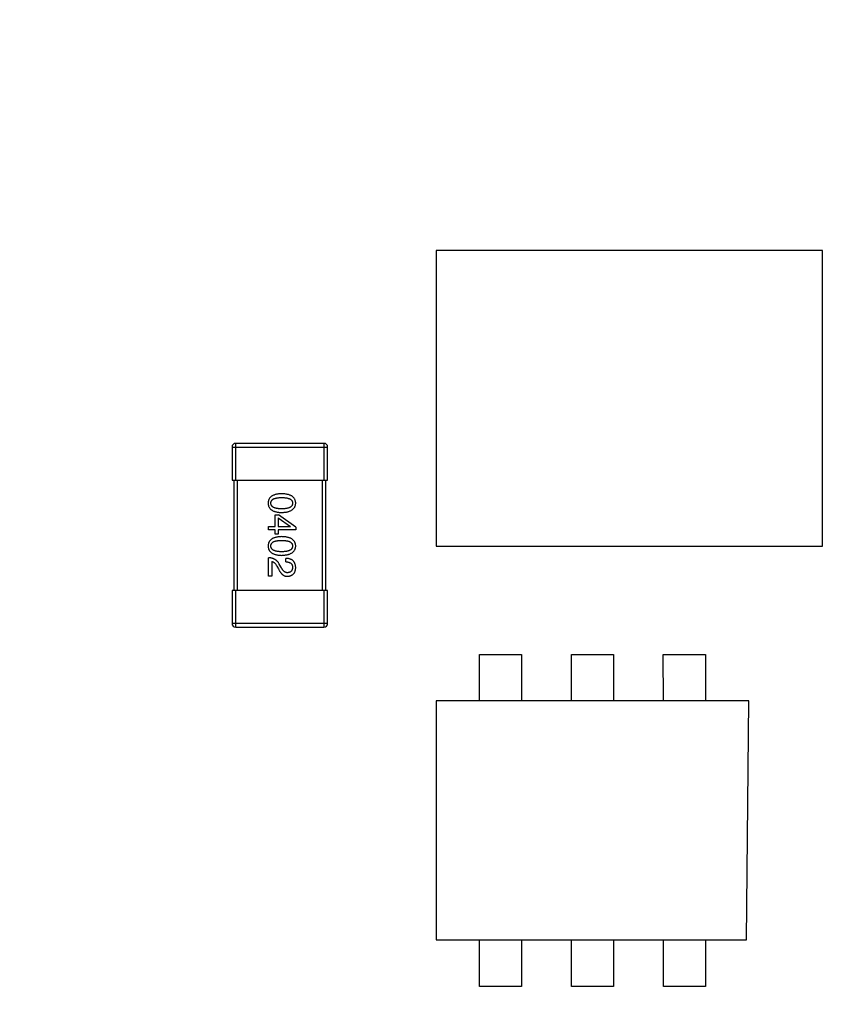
# Model space of a CAD drawing. Header units: millimetres. Extents: x -21 to 173, y -170 to -77.
# Tile 9 of 95: x 111.87 to 116.33, y -148.58 to -143.23. Entities that reach past the tile are written whole.
import ezdxf

# ---------------------------------------------------------------- set-up
doc = ezdxf.new("R2010")
doc.units = ezdxf.units.MM
doc.header["$LTSCALE"] = 1.21
doc.header["$MEASUREMENT"] = 0
doc.header["$PDMODE"] = 3
doc.header["$PDSIZE"] = 0.3125
doc.layers.get('0').update_dxf_attribs({"linetype": 'CONTINUOUS'})
doc.layers.get('DEFPOINTS').update_dxf_attribs({"linetype": 'CONTINUOUS'})
doc.layers.add('Dim', color=3, linetype='CONTINUOUS', lineweight=25)
doc.styles.get("Standard").update_dxf_attribs({"font": 'txt', "width": 0.8})
doc.dimstyles.get("Standard").update_dxf_attribs({"dimtxt": 0.15625, "dimasz": 0.1875, "dimexe": 0.125, "dimexo": 0.0625, "dimgap": 0.09, "dimtad": 0, "dimtih": 1, "dimtoh": 1, "dimzin": 4, "dimdsep": 46, "dimtxsty": 'STANDARD', "dimblk": '_FILLED', "dimblk1": '_FILLED', "dimblk2": '_FILLED', "dimcen": 0.09, "dimazin": 1, "dimtp": 0.01, "dimtm": 0.01, "dimtfac": 1, "dimtofl": 0, "dimtmove": 0, "dimatfit": 3, "dimldrblk": '_FILLED', "dimfxl": 1, "dimtolj": 1, "dimtzin": 4, "dimarcsym": 0})

# ---------------------------------------------------------------- blocks, each defined once
blk = doc.blocks.new('_FILLED')
at = {"color": 0, "linetype": 'ByBlock'}
blk.add_solid([(0, 0), (-1, 0.1667), (-1, -0.1667)], dxfattribs=at)
blk = doc.blocks.new('*D65')
at = {"layer": 'DEFPOINTS', "color": 0}
for p in [(105.5298, -92.6324), (171.1468, -92.6324), (151.3452, -159.3324)]:
    blk.add_point(p, dxfattribs=at)
at = {"layer": 'Dim', "color": 0, "lineweight": -2}
for p, q in [((105.5923, -92.6324), (171.2718, -92.6324)), ((171.1468, -95.1324), (171.1468, -122.059)), ((171.1468, -156.8324), (171.1468, -129.9057)), ((151.4077, -159.3324), (171.2718, -159.3324))]:
    blk.add_line(p, q, dxfattribs=at)
at = {"layer": 'Dim', "color": 0, "lineweight": -2, "xscale": 2.5, "yscale": 2.5, "zscale": 2.5}
for p, rotation in [((171.1468, -92.6324), 90), ((171.1468, -159.3324), 270)]:
    blk.add_blockref('_FILLED', p, dxfattribs=dict(at, rotation=rotation))
at = {"layer": 'Dim', "color": 0, "insert": (171.1468, -125.9824), "char_height": 2.5, "attachment_point": 5, "rotation": 90, "line_spacing_factor": 2.5}
blk.add_mtext('\\A1;66.70', dxfattribs=at)

msp = doc.modelspace()

# ---------------------------------------------------------------- linework, layer by layer
at = {"color": 7, "linetype": 'Continuous'}
for p, q in [((116.2295, -144.4824), (114.1295, -144.4823)), ((114.1295, -144.4823), (114.1295, -146.0917)), ((116.2295, -146.0917), (116.2295, -144.4824)), ((113.5196, -145.5324), (113.0396, -145.5324)), ((113.0396, -145.7324), (113.0396, -145.5324)), ((113.5196, -145.5324), (113.5196, -145.7324)), ((113.0196, -145.5524), (113.5396, -145.5524)), ((113.0196, -145.5524), (113.0196, -145.7324)), ((113.5396, -145.7324), (113.5396, -145.5524)), ((113.0196, -145.7324), (113.5396, -145.7324)), ((113.0296, -145.7324), (113.0296, -146.3324)), ((113.0496, -146.3324), (113.0496, -145.7324)), ((113.5096, -145.7324), (113.5096, -146.3324)), ((113.5296, -146.3324), (113.5296, -145.7324)), ((113.2544, -145.9208), (113.2725, -145.9208)), ((113.2544, -145.9855), (113.2544, -145.9208)), ((113.27, -145.938), (113.3372, -145.9847)), ((113.27, -145.938), (113.27, -145.9855)), ((113.3659, -145.988), (113.2725, -145.9208)), ((113.2184, -145.9855), (113.2544, -145.9855)), ((113.2184, -146.0036), (113.2184, -145.9855)), ((113.2544, -146.0036), (113.2184, -146.0036)), ((113.2544, -146.0257), (113.2544, -146.0036)), ((113.27, -145.9855), (113.3372, -145.9855)), ((113.3659, -146.0036), (113.27, -146.0036)), ((113.27, -146.0036), (113.27, -146.0257)), ((113.3372, -145.9855), (113.3372, -145.9847)), ((113.3659, -145.988), (113.3659, -146.0036)), ((113.27, -146.0257), (113.2544, -146.0257)), ((114.1295, -146.0917), (116.2295, -146.0917)), ((113.2184, -146.2556), (113.2184, -146.1548)), ((113.2356, -146.1752), (113.2356, -146.2556)), ((113.3126, -146.1769), (113.3126, -146.158)), ((113.2634, -146.1998), (113.2725, -146.2154)), ((113.288, -146.2088), (113.2766, -146.1892)), ((113.2356, -146.2556), (113.2184, -146.2556)), ((113.5396, -146.3324), (113.0196, -146.3324)), ((113.0196, -146.3324), (113.0196, -146.5124)), ((113.0396, -146.5324), (113.0396, -146.3324)), ((113.5196, -146.3324), (113.5196, -146.5324)), ((113.5396, -146.5124), (113.5396, -146.3324)), ((113.5396, -146.5124), (113.0196, -146.5124)), ((113.0396, -146.5324), (113.5196, -146.5324)), ((114.3648, -146.6803), (114.5942, -146.6803)), ((114.3648, -146.9323), (114.3648, -146.6803)), ((114.5942, -146.6803), (114.5942, -146.9323)), ((114.8648, -146.6803), (115.0942, -146.6803)), ((114.8648, -146.9323), (114.8648, -146.6803)), ((115.0942, -146.6803), (115.0942, -146.9323)), ((115.3647, -146.6803), (115.5941, -146.6803)), ((115.3648, -146.9323), (115.3647, -146.6803)), ((115.5941, -146.6803), (115.5942, -146.9323)), ((115.8295, -146.9323), (114.1295, -146.9323)), ((114.1295, -146.9323), (114.1295, -148.2323)), ((115.8171, -148.2323), (115.8295, -146.9323)), ((114.1295, -148.2323), (115.8171, -148.2323)), ((114.3648, -148.4866), (114.3648, -148.2323)), ((114.5942, -148.2323), (114.5942, -148.4866)), ((114.8648, -148.4866), (114.8648, -148.2323)), ((115.0942, -148.2323), (115.0942, -148.4866)), ((115.3648, -148.4866), (115.3648, -148.2323)), ((115.5942, -148.2323), (115.5942, -148.4866)), ((114.5942, -148.4866), (114.3648, -148.4866)), ((115.0942, -148.4866), (114.8648, -148.4866)), ((115.5942, -148.4866), (115.3648, -148.4866))]:
    msp.add_line(p, q, dxfattribs=at)
for centre, start, end in [((113.0396, -145.5524), 90, 180), ((113.5196, -145.5524), 0, 90), ((113.0396, -146.5124), 180, 270), ((113.5196, -146.5124), 270, 0)]:
    msp.add_arc(centre, 0.02, start, end, dxfattribs=at)
for points, knots in [([(113.2897, -145.8067), (113.2867, -145.8068), (113.281, -145.807), (113.2727, -145.8077), (113.265, -145.8088), (113.2578, -145.8103), (113.2512, -145.8122), (113.2452, -145.8145), (113.2397, -145.817), (113.2348, -145.8201), (113.2304, -145.8234), (113.2266, -145.8272), (113.2234, -145.8313), (113.2207, -145.8358), (113.2186, -145.8407), (113.2171, -145.846), (113.2162, -145.8516), (113.216, -145.8555), (113.2159, -145.8575)], [0, 0, 0, 0, 0.087693, 0.170223, 0.247496, 0.319826, 0.387768, 0.451403, 0.511459, 0.568358, 0.622671, 0.675251, 0.726739, 0.778422, 0.830759, 0.884394, 0.940865, 1, 1, 1, 1]), ([(113.2307, -145.8575), (113.2307, -145.8563), (113.2308, -145.8539), (113.2315, -145.8504), (113.2326, -145.8471), (113.2343, -145.8442), (113.2364, -145.8414), (113.2389, -145.8389), (113.242, -145.8366), (113.2455, -145.8346), (113.2494, -145.8329), (113.2538, -145.8313), (113.2587, -145.8301), (113.264, -145.829), (113.2697, -145.8282), (113.276, -145.8276), (113.2827, -145.8272), (113.2873, -145.8272), (113.2897, -145.8272)], [0, 0, 0, 0, 0.049766, 0.097012, 0.143225, 0.188786, 0.235079, 0.282962, 0.333687, 0.387747, 0.445963, 0.508657, 0.576545, 0.649868, 0.72822, 0.812712, 0.903543, 1, 1, 1, 1]), ([(113.3659, -145.8575), (113.3658, -145.8555), (113.3656, -145.8516), (113.3647, -145.846), (113.3631, -145.8407), (113.3609, -145.8358), (113.3582, -145.8313), (113.3548, -145.8272), (113.3509, -145.8234), (113.3464, -145.8201), (113.3413, -145.8171), (113.3356, -145.8145), (113.3294, -145.8122), (113.3226, -145.8104), (113.3152, -145.8088), (113.3072, -145.8077), (113.2986, -145.807), (113.2927, -145.8068), (113.2897, -145.8067)], [0, 0, 0, 0, 0.057911, 0.113262, 0.165956, 0.217443, 0.268511, 0.319665, 0.372, 0.426129, 0.483365, 0.543779, 0.607756, 0.676562, 0.749704, 0.827713, 0.911177, 1, 1, 1, 1]), ([(113.2897, -145.8272), (113.292, -145.8272), (113.2967, -145.8272), (113.3034, -145.8276), (113.3096, -145.8282), (113.3154, -145.8289), (113.3207, -145.8301), (113.3255, -145.8313), (113.3299, -145.8329), (113.3339, -145.8346), (113.3374, -145.8366), (113.3404, -145.8389), (113.3429, -145.8414), (113.3451, -145.8441), (113.3467, -145.8471), (113.3479, -145.8504), (113.3485, -145.8539), (113.3486, -145.8563), (113.3487, -145.8575)], [0, 0, 0, 0, 0.096452, 0.187278, 0.271765, 0.350519, 0.423437, 0.491321, 0.554011, 0.612224, 0.666281, 0.717003, 0.764884, 0.811423, 0.856783, 0.902993, 0.950236, 1, 1, 1, 1]), ([(113.2159, -145.8575), (113.216, -145.8595), (113.2162, -145.8634), (113.2171, -145.869), (113.2186, -145.8742), (113.2207, -145.8791), (113.2234, -145.8836), (113.2266, -145.8878), (113.2304, -145.8915), (113.2348, -145.8949), (113.2397, -145.8979), (113.2452, -145.9005), (113.2512, -145.9028), (113.2578, -145.9046), (113.265, -145.9061), (113.2727, -145.9072), (113.281, -145.908), (113.2867, -145.9082), (113.2897, -145.9083)], [0, 0, 0, 0, 0.059134, 0.115603, 0.169236, 0.221572, 0.273254, 0.32474, 0.377319, 0.431815, 0.488555, 0.548609, 0.612242, 0.680182, 0.75251, 0.829782, 0.91231, 1, 1, 1, 1]), ([(113.2897, -145.8886), (113.2873, -145.8886), (113.2828, -145.8886), (113.2762, -145.8882), (113.27, -145.8876), (113.2643, -145.8868), (113.259, -145.8857), (113.2542, -145.8843), (113.2498, -145.8828), (113.2459, -145.881), (113.2424, -145.8789), (113.2393, -145.8765), (113.2367, -145.874), (113.2346, -145.8712), (113.2329, -145.8681), (113.2317, -145.8648), (113.2309, -145.8612), (113.2307, -145.8587), (113.2307, -145.8575)], [0, 0, 0, 0, 0.094834, 0.184067, 0.267029, 0.344713, 0.417334, 0.484367, 0.546941, 0.604717, 0.65953, 0.710539, 0.759381, 0.806382, 0.853027, 0.900623, 0.949121, 1, 1, 1, 1]), ([(113.2897, -145.9083), (113.2927, -145.9082), (113.2985, -145.9079), (113.307, -145.9071), (113.3149, -145.9059), (113.3223, -145.9043), (113.3291, -145.9024), (113.3353, -145.9002), (113.3409, -145.8975), (113.346, -145.8945), (113.3505, -145.8911), (113.3545, -145.8874), (113.3578, -145.8833), (113.3606, -145.8788), (113.3628, -145.874), (113.3645, -145.8688), (113.3655, -145.8633), (113.3658, -145.8594), (113.3659, -145.8575)], [0, 0, 0, 0, 0.088475, 0.171606, 0.249595, 0.322626, 0.391327, 0.455765, 0.516374, 0.573675, 0.628522, 0.681161, 0.732559, 0.783563, 0.83504, 0.887639, 0.942585, 1, 1, 1, 1]), ([(113.3487, -145.8575), (113.3486, -145.8587), (113.3485, -145.8612), (113.3479, -145.8648), (113.3467, -145.8681), (113.3451, -145.8712), (113.3429, -145.874), (113.3404, -145.8766), (113.3374, -145.8789), (113.3339, -145.881), (113.3299, -145.8828), (113.3255, -145.8844), (113.3207, -145.8857), (113.3154, -145.8868), (113.3096, -145.8876), (113.3034, -145.8882), (113.2967, -145.8886), (113.292, -145.8886), (113.2897, -145.8886)], [0, 0, 0, 0, 0.050604, 0.098688, 0.145699, 0.191791, 0.238625, 0.286717, 0.337546, 0.391814, 0.449755, 0.512106, 0.579685, 0.652048, 0.730262, 0.814146, 0.904281, 1, 1, 1, 1]), ([(113.2897, -146.0398), (113.2867, -146.0399), (113.281, -146.0401), (113.2727, -146.0409), (113.265, -146.042), (113.2578, -146.0435), (113.2512, -146.0454), (113.2452, -146.0476), (113.2397, -146.0502), (113.2348, -146.0532), (113.2304, -146.0566), (113.2266, -146.0603), (113.2234, -146.0645), (113.2207, -146.069), (113.2186, -146.0739), (113.2171, -146.0791), (113.2162, -146.0848), (113.216, -146.0886), (113.2159, -146.0906)], [0, 0, 0, 0, 0.087693, 0.170223, 0.247496, 0.319826, 0.387768, 0.451403, 0.511459, 0.568358, 0.622671, 0.675251, 0.726739, 0.778422, 0.830759, 0.884394, 0.940865, 1, 1, 1, 1]), ([(113.2307, -146.0906), (113.2307, -146.0894), (113.2308, -146.087), (113.2315, -146.0835), (113.2326, -146.0803), (113.2343, -146.0773), (113.2364, -146.0745), (113.2389, -146.072), (113.242, -146.0698), (113.2455, -146.0678), (113.2494, -146.066), (113.2538, -146.0644), (113.2587, -146.0632), (113.264, -146.0621), (113.2697, -146.0613), (113.276, -146.0607), (113.2827, -146.0604), (113.2873, -146.0603), (113.2897, -146.0603)], [0, 0, 0, 0, 0.049766, 0.097012, 0.143225, 0.188786, 0.235079, 0.282962, 0.333687, 0.387747, 0.445963, 0.508657, 0.576545, 0.649868, 0.72822, 0.812712, 0.903543, 1, 1, 1, 1]), ([(113.3659, -146.0906), (113.3658, -146.0886), (113.3656, -146.0848), (113.3647, -146.0791), (113.3631, -146.0739), (113.3609, -146.069), (113.3582, -146.0645), (113.3548, -146.0603), (113.3509, -146.0566), (113.3464, -146.0532), (113.3413, -146.0502), (113.3356, -146.0476), (113.3294, -146.0454), (113.3226, -146.0435), (113.3152, -146.042), (113.3072, -146.0409), (113.2986, -146.0401), (113.2927, -146.0399), (113.2897, -146.0398)], [0, 0, 0, 0, 0.057911, 0.113262, 0.165956, 0.217443, 0.268511, 0.319665, 0.372, 0.426129, 0.483365, 0.543779, 0.607756, 0.676562, 0.749704, 0.827713, 0.911177, 1, 1, 1, 1]), ([(113.2897, -146.0603), (113.292, -146.0603), (113.2967, -146.0604), (113.3034, -146.0607), (113.3096, -146.0613), (113.3154, -146.0621), (113.3207, -146.0632), (113.3255, -146.0644), (113.3299, -146.066), (113.3339, -146.0678), (113.3374, -146.0698), (113.3404, -146.072), (113.3429, -146.0746), (113.3451, -146.0773), (113.3467, -146.0803), (113.3479, -146.0835), (113.3485, -146.087), (113.3486, -146.0894), (113.3487, -146.0906)], [0, 0, 0, 0, 0.096452, 0.187278, 0.271765, 0.350519, 0.423437, 0.491321, 0.554011, 0.612224, 0.666281, 0.717003, 0.764884, 0.811423, 0.856783, 0.902993, 0.950236, 1, 1, 1, 1]), ([(113.2159, -146.0906), (113.216, -146.0926), (113.2162, -146.0965), (113.2171, -146.1021), (113.2186, -146.1074), (113.2207, -146.1123), (113.2234, -146.1168), (113.2266, -146.1209), (113.2304, -146.1247), (113.2348, -146.1281), (113.2397, -146.1311), (113.2452, -146.1337), (113.2512, -146.1359), (113.2578, -146.1378), (113.265, -146.1393), (113.2727, -146.1404), (113.281, -146.1412), (113.2867, -146.1414), (113.2897, -146.1415)], [0, 0, 0, 0, 0.059134, 0.115603, 0.169236, 0.221572, 0.273254, 0.32474, 0.377319, 0.431815, 0.488555, 0.548609, 0.612242, 0.680182, 0.75251, 0.829782, 0.91231, 1, 1, 1, 1]), ([(113.2897, -146.1218), (113.2873, -146.1218), (113.2828, -146.1217), (113.2762, -146.1214), (113.27, -146.1208), (113.2643, -146.1199), (113.259, -146.1188), (113.2542, -146.1175), (113.2498, -146.1159), (113.2459, -146.1141), (113.2424, -146.112), (113.2393, -146.1097), (113.2367, -146.1072), (113.2346, -146.1043), (113.2329, -146.1012), (113.2317, -146.0979), (113.2309, -146.0944), (113.2307, -146.0919), (113.2307, -146.0906)], [0, 0, 0, 0, 0.094834, 0.184067, 0.267029, 0.344713, 0.417334, 0.484367, 0.546941, 0.604717, 0.65953, 0.710539, 0.759381, 0.806382, 0.853027, 0.900623, 0.949121, 1, 1, 1, 1]), ([(113.3487, -146.0906), (113.3486, -146.0919), (113.3485, -146.0943), (113.3479, -146.0979), (113.3467, -146.1012), (113.3451, -146.1043), (113.3429, -146.1071), (113.3404, -146.1097), (113.3374, -146.112), (113.3339, -146.1141), (113.3299, -146.1159), (113.3255, -146.1175), (113.3207, -146.1188), (113.3154, -146.1199), (113.3096, -146.1208), (113.3034, -146.1214), (113.2967, -146.1217), (113.292, -146.1218), (113.2897, -146.1218)], [0, 0, 0, 0, 0.050604, 0.098688, 0.145699, 0.191791, 0.238625, 0.286717, 0.337546, 0.391814, 0.449755, 0.512106, 0.579685, 0.652048, 0.730262, 0.814146, 0.904281, 1, 1, 1, 1]), ([(113.2897, -146.1415), (113.2927, -146.1413), (113.2985, -146.1411), (113.307, -146.1402), (113.3149, -146.139), (113.3223, -146.1375), (113.3291, -146.1356), (113.3353, -146.1333), (113.3409, -146.1307), (113.346, -146.1277), (113.3505, -146.1243), (113.3545, -146.1206), (113.3578, -146.1165), (113.3606, -146.112), (113.3628, -146.1071), (113.3645, -146.102), (113.3655, -146.0964), (113.3658, -146.0926), (113.3659, -146.0906)], [0, 0, 0, 0, 0.088475, 0.171606, 0.249595, 0.322626, 0.391327, 0.455765, 0.516374, 0.573675, 0.628522, 0.681161, 0.732559, 0.783563, 0.83504, 0.887639, 0.942585, 1, 1, 1, 1]), ([(113.2766, -146.1892), (113.2758, -146.1878), (113.2743, -146.1851), (113.2718, -146.1813), (113.2691, -146.1777), (113.2662, -146.1744), (113.2632, -146.1713), (113.26, -146.1686), (113.2566, -146.166), (113.253, -146.1637), (113.2493, -146.1617), (113.2454, -146.1599), (113.2413, -146.1584), (113.237, -146.1572), (113.2326, -146.1561), (113.228, -146.1554), (113.2232, -146.1549), (113.22, -146.1548), (113.2184, -146.1548)], [0, 0, 0, 0, 0.065828, 0.130094, 0.192451, 0.254037, 0.313974, 0.373757, 0.433048, 0.492243, 0.551902, 0.611758, 0.672678, 0.734814, 0.798569, 0.863693, 0.930488, 1, 1, 1, 1]), ([(113.2356, -146.1752), (113.2369, -146.1755), (113.2395, -146.176), (113.2433, -146.1777), (113.2469, -146.1798), (113.2505, -146.1826), (113.2539, -146.186), (113.2572, -146.1901), (113.2605, -146.1947), (113.2624, -146.1981), (113.2634, -146.1998)], [0, 0, 0, 0, 0.103034, 0.208166, 0.318255, 0.434664, 0.559728, 0.695394, 0.841708, 1, 1, 1, 1]), ([(113.3659, -146.2088), (113.3658, -146.2068), (113.3656, -146.2029), (113.3648, -146.1972), (113.3636, -146.1919), (113.3621, -146.187), (113.3601, -146.1824), (113.3577, -146.1783), (113.355, -146.1745), (113.3518, -146.1711), (113.3483, -146.1681), (113.3443, -146.1655), (113.34, -146.1632), (113.3353, -146.1614), (113.3302, -146.16), (113.3247, -146.1589), (113.3188, -146.1582), (113.3147, -146.1581), (113.3126, -146.158)], [0, 0, 0, 0, 0.07282, 0.141057, 0.2062, 0.267672, 0.326735, 0.383519, 0.439188, 0.494454, 0.549628, 0.605958, 0.66397, 0.72402, 0.787502, 0.854127, 0.925065, 1, 1, 1, 1]), ([(113.2725, -146.2154), (113.2732, -146.2171), (113.2748, -146.2204), (113.2773, -146.2251), (113.2798, -146.2295), (113.2825, -146.2336), (113.2853, -146.2373), (113.2881, -146.2406), (113.2911, -146.2437), (113.2941, -146.2463), (113.2972, -146.2487), (113.3005, -146.2507), (113.3038, -146.2524), (113.3072, -146.2538), (113.3107, -146.2547), (113.3142, -146.2554), (113.3179, -146.2557), (113.3204, -146.2556), (113.3216, -146.2556)], [0, 0, 0, 0, 0.082731, 0.161257, 0.236138, 0.307554, 0.375712, 0.440848, 0.502916, 0.562567, 0.619798, 0.675716, 0.73039, 0.78386, 0.837315, 0.890547, 0.944917, 1, 1, 1, 1]), ([(113.3225, -146.2359), (113.3216, -146.2359), (113.32, -146.236), (113.3176, -146.2359), (113.3152, -146.2355), (113.3129, -146.2349), (113.3106, -146.234), (113.3084, -146.2329), (113.3061, -146.2315), (113.304, -146.2299), (113.3018, -146.2282), (113.2997, -146.2261), (113.2977, -146.2238), (113.2956, -146.2213), (113.2937, -146.2185), (113.2917, -146.2155), (113.2898, -146.2123), (113.2886, -146.21), (113.288, -146.2088)], [0, 0, 0, 0, 0.052237, 0.103888, 0.155485, 0.207395, 0.259864, 0.31356, 0.369176, 0.4266, 0.486836, 0.550048, 0.61567, 0.685271, 0.75824, 0.834614, 0.915635, 1, 1, 1, 1]), ([(113.3126, -146.1769), (113.3141, -146.1769), (113.3169, -146.177), (113.321, -146.1775), (113.3248, -146.1781), (113.3283, -146.179), (113.3316, -146.1801), (113.3346, -146.1813), (113.3373, -146.1829), (113.3397, -146.1846), (113.3418, -146.1866), (113.3437, -146.1888), (113.3452, -146.1912), (113.3465, -146.1938), (113.3475, -146.1966), (113.3482, -146.1997), (113.3486, -146.203), (113.3487, -146.2052), (113.3487, -146.2064)], [0, 0, 0, 0, 0.082594, 0.15978, 0.232961, 0.301462, 0.365595, 0.426678, 0.484662, 0.540809, 0.595146, 0.648401, 0.702272, 0.757102, 0.813447, 0.872233, 0.934055, 1, 1, 1, 1]), ([(113.3216, -146.2556), (113.3233, -146.2554), (113.3266, -146.2552), (113.3314, -146.2544), (113.3359, -146.2533), (113.3401, -146.2518), (113.3439, -146.25), (113.3475, -146.2479), (113.3507, -146.2455), (113.3537, -146.2427), (113.3563, -146.2396), (113.3586, -146.2362), (113.3606, -146.2324), (113.3623, -146.2283), (113.3637, -146.2239), (113.3648, -146.2192), (113.3655, -146.2141), (113.3658, -146.2106), (113.3659, -146.2088)], [0, 0, 0, 0, 0.070688, 0.137741, 0.201612, 0.262778, 0.321223, 0.378455, 0.434411, 0.490146, 0.546362, 0.603392, 0.662208, 0.723401, 0.787372, 0.85442, 0.925153, 1, 1, 1, 1]), ([(113.3487, -146.2064), (113.3486, -146.2075), (113.3485, -146.2097), (113.3482, -146.2129), (113.3475, -146.2159), (113.3468, -146.2187), (113.3458, -146.2212), (113.3447, -146.2236), (113.3433, -146.2258), (113.3418, -146.2277), (113.34, -146.2295), (113.3381, -146.231), (113.3359, -146.2324), (113.3336, -146.2335), (113.3311, -146.2344), (113.3284, -146.2351), (113.3255, -146.2356), (113.3235, -146.2358), (113.3225, -146.2359)], [0, 0, 0, 0, 0.076112, 0.148436, 0.216883, 0.281466, 0.34298, 0.402356, 0.459881, 0.51546, 0.571111, 0.62658, 0.683162, 0.741007, 0.801404, 0.863825, 0.930544, 1, 1, 1, 1])]:
    msp.add_open_spline(points, degree=3, knots=knots, dxfattribs=at)

# ---------------------------------------------------------------- dimensions: what is measured, and where the dimension line sits
at = {"layer": 'Dim'}
dim = msp.add_linear_dim(base=(171.1468, -92.6324), p1=(151.3452, -159.3324), p2=(105.5298, -92.6324), angle=90, dimstyle='STANDARD', override={"dimtxt": 2.5, "dimasz": 2.5, "dimtih": 0, "dimtoh": 0, "dimzin": 0, "dimcen": 0.198, "dimadec": 0, "dimazin": 0, "dimtp": 0, "dimtm": 0, "dimtdec": 4, "dimtzin": 0}, dxfattribs=at)
dim.commit()
dim.dimension.update_dxf_attribs({"geometry": '*D65', "text_midpoint": (171.1468, -125.9824)})

doc.saveas('drawing.dxf')
